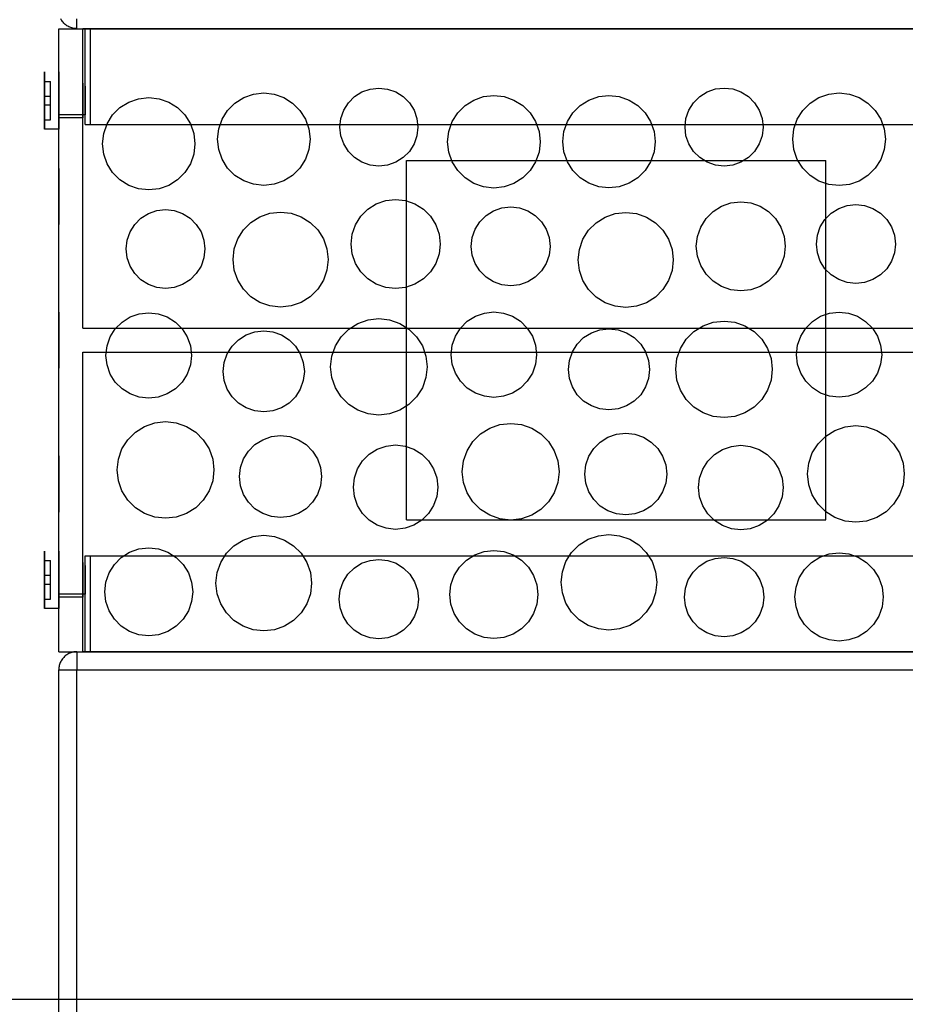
# Model space of a CAD drawing. Header units: millimetres. Extents: x -318 to 464, y -214 to 229.
# Tile 10 of 15: x 158 to 232, y 30 to 112. Entities that reach past the tile are written whole.
import ezdxf

# ---------------------------------------------------------------- set-up
doc = ezdxf.new("R2010")
doc.units = ezdxf.units.MM
doc.layers.add('GEOMETRY', color=7, linetype='Continuous')

msp = doc.modelspace()

# ---------------------------------------------------------------- linework, layer by layer
at = {"layer": 'GEOMETRY'}
for points in [[(163, 111), (162.9128, 111.0025), (162.8259, 111.0101), (162.7395, 111.0228), (162.6541, 111.0404), (162.5698, 111.063), (162.487, 111.0905), (162.4059, 111.1227), (162.3268, 111.1596), (162.25, 111.201), (162.1757, 111.2468), (162.1043, 111.2968), (162.0358, 111.3509), (161.9706, 111.4089), (161.9089, 111.4706), (161.8509, 111.5358), (161.7968, 111.6043), (161.7468, 111.6757), (161.701, 111.75), (161.6596, 111.8268)], [(163, 111), (163, 111.0025), (163, 111.0101), (163, 111.0228), (163, 111.0404), (163, 111.063), (163, 111.0905), (163, 111.1227), (163, 111.1596), (163, 111.201), (163, 111.2468), (163, 111.2968), (163, 111.3509), (163, 111.4089), (163, 111.4706), (163, 111.5358), (163, 111.6043), (163, 111.6757), (163, 111.75), (163, 111.8268)], [(161.5, 59), (161.5, 111)], [(161.5, 111), (254.5, 111)], [(163, 111), (253, 111)], [(163.5, 86), (163.5, 111)], [(252.5, 111), (163.5, 111)], [(163.7, 111), (163.7008, 111), (163.703, 111), (163.7068, 111), (163.7121, 111), (163.7189, 111), (163.7271, 111), (163.7368, 111), (163.7479, 111), (163.7603, 111), (163.774, 111), (163.789, 111), (163.8053, 111), (163.8227, 111), (163.8412, 111), (163.8607, 111), (163.8813, 111), (163.9027, 111), (163.925, 111), (163.948, 111), (163.9718, 111), (163.9961, 111), (164.0209, 111), (164.0462, 111), (164.0719, 111), (164.0978, 111), (164.1238, 111), (164.15, 111)], [(163.7, 103), (163.7, 111)], [(251.85, 111), (164.15, 111)], [(164.15, 103), (164.15, 111)], [(160.3, 102.6), (160.3, 102.6602), (160.3, 102.8377), (160.3, 103.1236), (160.3, 103.5036), (160.3, 103.9587), (160.3, 104.4659), (160.3, 105), (160.3, 105.5341), (160.3, 106.0413), (160.3, 106.4964), (160.3, 106.8764), (160.3, 107.1623), (160.3, 107.3398), (160.3, 107.4), (160.3, 107.3398), (160.3, 107.1623), (160.3, 106.8764), (160.3, 106.4964), (160.3, 106.0413), (160.3, 105.5341), (160.3, 105), (160.3, 104.4659), (160.3, 103.9587), (160.3, 103.5036), (160.3, 103.1236), (160.3, 102.8377), (160.3, 102.6602), (160.3, 102.6)], [(161.5, 102.6), (161.5, 102.6602), (161.5, 102.8377), (161.5, 103.1236), (161.5, 103.5036), (161.5, 103.9587), (161.5, 104.4659), (161.5, 105), (161.5, 105.5341), (161.5, 106.0413), (161.5, 106.4964), (161.5, 106.8764), (161.5, 107.1623), (161.5, 107.3398), (161.5, 107.4), (161.5, 107.3398), (161.5, 107.1623), (161.5, 106.8764), (161.5, 106.4964), (161.5, 106.0413), (161.5, 105.5341), (161.5, 105), (161.5, 104.4659), (161.5, 103.9587), (161.5, 103.5036), (161.5, 103.1236), (161.5, 102.8377), (161.5, 102.6602), (161.5, 102.6)], [(160.3, 106.6), (160.3, 105.35)], [(160.3, 106.6), (160.8, 106.6)], [(160.8, 105.35), (160.8, 106.6)], [(161.5, 103.55), (161.5, 103.5864), (161.5, 103.6936), (161.5, 103.8663), (161.5, 104.0959), (161.5, 104.3709), (161.5, 104.6773), (161.5, 105), (161.5, 105.3227), (161.5, 105.6291), (161.5, 105.9041), (161.5, 106.1337), (161.5, 106.3064), (161.5, 106.4136), (161.5, 106.45), (161.5, 106.4136), (161.5, 106.3064), (161.5, 106.1337), (161.5, 105.9041), (161.5, 105.6291), (161.5, 105.3227), (161.5, 105), (161.5, 104.6773), (161.5, 104.3709), (161.5, 104.0959), (161.5, 103.8663), (161.5, 103.6936), (161.5, 103.5864), (161.5, 103.55)], [(161.5, 103.8), (161.5, 103.8301), (161.5, 103.9188), (161.5, 104.0618), (161.5, 104.2518), (161.5, 104.4793), (161.5, 104.733), (161.5, 105), (161.5, 105.267), (161.5, 105.5207), (161.5, 105.7482), (161.5, 105.9382), (161.5, 106.0812), (161.5, 106.1699), (161.5, 106.2), (161.5, 106.1699), (161.5, 106.0812), (161.5, 105.9382), (161.5, 105.7482), (161.5, 105.5207), (161.5, 105.267), (161.5, 105), (161.5, 104.733), (161.5, 104.4793), (161.5, 104.2518), (161.5, 104.0618), (161.5, 103.9188), (161.5, 103.8301), (161.5, 103.8)], [(163.5, 103.55), (163.5, 103.5864), (163.5, 103.6936), (163.5, 103.8663), (163.5, 104.0959), (163.5, 104.3709), (163.5, 104.6773), (163.5, 105), (163.5, 105.3227), (163.5, 105.6291), (163.5, 105.9041), (163.5, 106.1337), (163.5, 106.3064), (163.5, 106.4136), (163.5, 106.45), (163.5, 106.4136), (163.5, 106.3064), (163.5, 106.1337), (163.5, 105.9041), (163.5, 105.6291), (163.5, 105.3227), (163.5, 105), (163.5, 104.6773), (163.5, 104.3709), (163.5, 104.0959), (163.5, 103.8663), (163.5, 103.6936), (163.5, 103.5864), (163.5, 103.55)], [(163.7, 103.8), (163.7, 103.8301), (163.7, 103.9188), (163.7, 104.0618), (163.7, 104.2518), (163.7, 104.4793), (163.7, 104.733), (163.7, 105), (163.7, 105.267), (163.7, 105.5207), (163.7, 105.7482), (163.7, 105.9382), (163.7, 106.0812), (163.7, 106.1699), (163.7, 106.2), (163.7, 106.1699), (163.7, 106.0812), (163.7, 105.9382), (163.7, 105.7482), (163.7, 105.5207), (163.7, 105.267), (163.7, 105), (163.7, 104.733), (163.7, 104.4793), (163.7, 104.2518), (163.7, 104.0618), (163.7, 103.9188), (163.7, 103.8301), (163.7, 103.8)], [(188.2, 106.0469), (188.9244, 105.9653), (189.6125, 105.7245), (190.2297, 105.3366), (190.7452, 104.8212), (191.133, 104.2039), (191.3738, 103.5159), (191.4554, 102.7915), (191.3738, 102.0671), (191.133, 101.379), (190.7452, 100.7618), (190.2297, 100.2463), (189.6125, 99.8585), (188.9244, 99.6177), (188.2, 99.5361), (187.4756, 99.6177), (186.7875, 99.8585), (186.1703, 100.2463), (185.6548, 100.7618), (185.267, 101.379), (185.0262, 102.0671), (184.9446, 102.7915), (185.0262, 103.5159), (185.267, 104.2039), (185.6548, 104.8212), (186.1703, 105.3366), (186.7875, 105.7245), (187.4756, 105.9653), (188.2, 106.0469)], [(217, 106.048), (217.7244, 105.9663), (218.4125, 105.7256), (219.0298, 105.3377), (219.5452, 104.8222), (219.9331, 104.205), (220.1739, 103.5169), (220.2555, 102.7925), (220.1739, 102.0681), (219.9331, 101.38), (219.5452, 100.7627), (219.0298, 100.2472), (218.4125, 99.8594), (217.7244, 99.6186), (217, 99.537), (216.2756, 99.6186), (215.5875, 99.8594), (214.9702, 100.2472), (214.4548, 100.7627), (214.0669, 101.38), (213.8261, 102.0681), (213.7445, 102.7925), (213.8261, 103.5169), (214.0669, 104.205), (214.4548, 104.8222), (214.9702, 105.3377), (215.5875, 105.7256), (216.2756, 105.9663), (217, 106.048)], [(160.3, 105.35), (160.3, 104.65)], [(160.8, 105.35), (160.3, 105.35)], [(160.8, 104.65), (160.8, 105.35)], [(169, 105.2516), (169.8583, 105.1549), (170.6735, 104.8696), (171.4048, 104.4101), (172.0156, 103.7994), (172.4751, 103.0681), (172.7604, 102.2528), (172.8571, 101.3946), (172.7604, 100.5363), (172.4751, 99.721), (172.0156, 98.9897), (171.4048, 98.379), (170.6735, 97.9195), (169.8583, 97.6342), (169, 97.5375), (168.1417, 97.6342), (167.3265, 97.9195), (166.5952, 98.379), (165.9844, 98.9897), (165.5249, 99.721), (165.2396, 100.5363), (165.1429, 101.3946), (165.2396, 102.2528), (165.5249, 103.0681), (165.9844, 103.7994), (166.5952, 104.4101), (167.3265, 104.8696), (168.1417, 105.1549), (169, 105.2516)], [(178.6, 105.6361), (179.4588, 105.5393), (180.2746, 105.2538), (181.0064, 104.794), (181.6176, 104.1829), (182.0774, 103.4511), (182.3628, 102.6353), (182.4596, 101.7765), (182.3628, 100.9176), (182.0774, 100.1019), (181.6176, 99.37), (181.0064, 98.7589), (180.2746, 98.2991), (179.4588, 98.0136), (178.6, 97.9169), (177.7412, 98.0136), (176.9254, 98.2991), (176.1936, 98.7589), (175.5824, 99.37), (175.1226, 100.1019), (174.8372, 100.9176), (174.7404, 101.7765), (174.8372, 102.6353), (175.1226, 103.4511), (175.5824, 104.1829), (176.1936, 104.794), (176.9254, 105.2538), (177.7412, 105.5393), (178.6, 105.6361)], [(197.8, 105.4272), (198.6595, 105.3304), (199.4758, 105.0447), (200.2082, 104.5845), (200.8198, 103.973), (201.2799, 103.2406), (201.5656, 102.4242), (201.6624, 101.5648), (201.5656, 100.7053), (201.2799, 99.8889), (200.8198, 99.1566), (200.2082, 98.545), (199.4758, 98.0849), (198.6595, 97.7992), (197.8, 97.7024), (196.9405, 97.7992), (196.1242, 98.0849), (195.3918, 98.545), (194.7802, 99.1566), (194.3201, 99.8889), (194.0344, 100.7053), (193.9376, 101.5648), (194.0344, 102.4242), (194.3201, 103.2406), (194.7802, 103.973), (195.3918, 104.5845), (196.1242, 105.0447), (196.9405, 105.3304), (197.8, 105.4272)], [(207.4, 105.425), (208.2576, 105.3283), (209.0723, 105.0433), (209.8031, 104.5841), (210.4133, 103.9738), (210.8725, 103.243), (211.1576, 102.4284), (211.2542, 101.5707), (211.1576, 100.7131), (210.8725, 99.8985), (210.4133, 99.1677), (209.8031, 98.5574), (209.0723, 98.0982), (208.2576, 97.8132), (207.4, 97.7165), (206.5424, 97.8132), (205.7277, 98.0982), (204.9969, 98.5574), (204.3867, 99.1677), (203.9275, 99.8985), (203.6424, 100.7131), (203.5458, 101.5707), (203.6424, 102.4284), (203.9275, 103.243), (204.3867, 103.9738), (204.9969, 104.5841), (205.7277, 105.0433), (206.5424, 105.3283), (207.4, 105.425)], [(226.6, 105.6374), (227.4606, 105.5404), (228.2781, 105.2544), (229.0115, 104.7936), (229.6239, 104.1811), (230.0847, 103.4478), (230.3707, 102.6303), (230.4677, 101.7697), (230.3707, 100.909), (230.0847, 100.0915), (229.6239, 99.3582), (229.0115, 98.7458), (228.2781, 98.285), (227.4606, 97.9989), (226.6, 97.902), (225.7394, 97.9989), (224.9219, 98.285), (224.1885, 98.7458), (223.5761, 99.3582), (223.1153, 100.0915), (222.8293, 100.909), (222.7323, 101.7697), (222.8293, 102.6303), (223.1153, 103.4478), (223.5761, 104.1811), (224.1885, 104.7936), (224.9219, 105.2544), (225.7394, 105.5404), (226.6, 105.6374)], [(160.3, 104.65), (160.3, 103.4)], [(160.3, 104.65), (160.8, 104.65)], [(160.8, 103.4), (160.8, 104.65)], [(163.7, 103.8), (161.5, 103.8)], [(163.5, 103.55), (161.5, 103.55)], [(160.3, 103.4), (160.8, 103.4)], [(163.7, 103), (163.7008, 103), (163.703, 103), (163.7068, 103), (163.7121, 103), (163.7189, 103), (163.7271, 103), (163.7368, 103), (163.7479, 103), (163.7603, 103), (163.774, 103), (163.789, 103), (163.8053, 103), (163.8227, 103), (163.8412, 103), (163.8607, 103), (163.8813, 103), (163.9027, 103), (163.925, 103), (163.948, 103), (163.9718, 103), (163.9961, 103), (164.0209, 103), (164.0462, 103), (164.0719, 103), (164.0978, 103), (164.1238, 103), (164.15, 103)], [(164.15, 103), (251.85, 103)], [(161.5, 102.6), (160.3, 102.6)], [(190.5, 70), (190.5, 100)], [(190.5, 100), (225.5, 100)], [(225.5, 70), (225.5, 100)], [(161.5, 94.6596), (161.5, 94.7183), (161.5, 94.8914), (161.5, 95.1702), (161.5, 95.5408), (161.5, 95.9845), (161.5, 96.4792), (161.5, 97), (161.5, 97.5208), (161.5, 98.0155), (161.5, 98.4592), (161.5, 98.8298), (161.5, 99.1086), (161.5, 99.2817), (161.5, 99.3404), (161.5, 99.2817), (161.5, 99.1086), (161.5, 98.8298), (161.5, 98.4592), (161.5, 98.0155), (161.5, 97.5208), (161.5, 97), (161.5, 96.4792), (161.5, 95.9845), (161.5, 95.5408), (161.5, 95.1702), (161.5, 94.8914), (161.5, 94.7183), (161.5, 94.6596)], [(189.6, 96.7437), (190.4274, 96.6505), (191.2132, 96.3755), (191.9182, 95.9326), (192.507, 95.3438), (192.9499, 94.6388), (193.2249, 93.853), (193.3181, 93.0256), (193.2249, 92.1982), (192.9499, 91.4123), (192.507, 90.7074), (191.9182, 90.1186), (191.2132, 89.6757), (190.4274, 89.4007), (189.6, 89.3074), (188.7726, 89.4007), (187.9868, 89.6757), (187.2818, 90.1186), (186.693, 90.7074), (186.2501, 91.4123), (185.9751, 92.1982), (185.8819, 93.0256), (185.9751, 93.853), (186.2501, 94.6388), (186.693, 95.3438), (187.2818, 95.9326), (187.9868, 96.3755), (188.7726, 96.6505), (189.6, 96.7437)], [(218.4, 96.5479), (219.2259, 96.4548), (220.0105, 96.1803), (220.7142, 95.7381), (221.302, 95.1504), (221.7442, 94.4466), (222.0187, 93.6621), (222.1117, 92.8361), (222.0187, 92.0102), (221.7442, 91.2257), (221.302, 90.5219), (220.7142, 89.9342), (220.0105, 89.492), (219.2259, 89.2175), (218.4, 89.1244), (217.5741, 89.2175), (216.7895, 89.492), (216.0858, 89.9342), (215.498, 90.5219), (215.0558, 91.2257), (214.7813, 92.0102), (214.6883, 92.8361), (214.7813, 93.6621), (215.0558, 94.4466), (215.498, 95.1504), (216.0858, 95.7381), (216.7895, 96.1803), (217.5741, 96.4548), (218.4, 96.5479)], [(228, 96.3141), (228.733, 96.2315), (229.4292, 95.9879), (230.0537, 95.5955), (230.5753, 95.0739), (230.9677, 94.4494), (231.2113, 93.7532), (231.2939, 93.0202), (231.2113, 92.2873), (230.9677, 91.5911), (230.5753, 90.9665), (230.0537, 90.445), (229.4292, 90.0525), (228.733, 89.8089), (228, 89.7263), (227.267, 89.8089), (226.5708, 90.0525), (225.9463, 90.445), (225.4247, 90.9665), (225.0323, 91.5911), (224.7887, 92.2873), (224.7061, 93.0202), (224.7887, 93.7532), (225.0323, 94.4494), (225.4247, 95.0739), (225.9463, 95.5955), (226.5708, 95.9879), (227.267, 96.2315), (228, 96.3141)], [(170.4, 95.901), (171.1317, 95.8186), (171.8267, 95.5754), (172.4501, 95.1836), (172.9707, 94.663), (173.3625, 94.0396), (173.6057, 93.3446), (173.6881, 92.6129), (173.6057, 91.8812), (173.3625, 91.1862), (172.9707, 90.5628), (172.4501, 90.0422), (171.8267, 89.6504), (171.1317, 89.4072), (170.4, 89.3248), (169.6683, 89.4072), (168.9733, 89.6504), (168.3499, 90.0422), (167.8293, 90.5628), (167.4375, 91.1862), (167.1943, 91.8812), (167.1119, 92.6129), (167.1943, 93.3446), (167.4375, 94.0396), (167.8293, 94.663), (168.3499, 95.1836), (168.9733, 95.5754), (169.6683, 95.8186), (170.4, 95.901)], [(180, 95.6985), (180.8824, 95.5991), (181.7206, 95.3058), (182.4725, 94.8333), (183.1005, 94.2054), (183.5729, 93.4535), (183.8662, 92.6153), (183.9657, 91.7329), (183.8662, 90.8504), (183.5729, 90.0122), (183.1005, 89.2603), (182.4725, 88.6324), (181.7206, 88.1599), (180.8824, 87.8666), (180, 87.7672), (179.1176, 87.8666), (178.2794, 88.1599), (177.5275, 88.6324), (176.8995, 89.2603), (176.4271, 90.0122), (176.1338, 90.8504), (176.0343, 91.7329), (176.1338, 92.6153), (176.4271, 93.4535), (176.8995, 94.2054), (177.5275, 94.8333), (178.2794, 95.3058), (179.1176, 95.5991), (180, 95.6985)], [(199.2, 96.1206), (199.9323, 96.0381), (200.6279, 95.7947), (201.2519, 95.4027), (201.773, 94.8816), (202.165, 94.2576), (202.4084, 93.562), (202.4909, 92.8297), (202.4084, 92.0974), (202.165, 91.4018), (201.773, 90.7778), (201.2519, 90.2567), (200.6279, 89.8647), (199.9323, 89.6213), (199.2, 89.5387), (198.4677, 89.6213), (197.7721, 89.8647), (197.1481, 90.2567), (196.627, 90.7778), (196.235, 91.4018), (195.9916, 92.0974), (195.9091, 92.8297), (195.9916, 93.562), (196.235, 94.2576), (196.627, 94.8816), (197.1481, 95.4027), (197.7721, 95.7947), (198.4677, 96.0381), (199.2, 96.1206)], [(208.8, 95.6693), (209.6832, 95.5698), (210.5222, 95.2762), (211.2748, 94.8033), (211.9033, 94.1748), (212.3762, 93.4222), (212.6698, 92.5833), (212.7693, 91.7), (212.6698, 90.8168), (212.3762, 89.9778), (211.9033, 89.2252), (211.2748, 88.5967), (210.5222, 88.1238), (209.6832, 87.8303), (208.8, 87.7307), (207.9168, 87.8303), (207.0778, 88.1238), (206.3252, 88.5967), (205.6967, 89.2252), (205.2238, 89.9778), (204.9302, 90.8168), (204.8307, 91.7), (204.9302, 92.5833), (205.2238, 93.4222), (205.6967, 94.1748), (206.3252, 94.8033), (207.0778, 95.2762), (207.9168, 95.5698), (208.8, 95.6693)], [(161.5, 82.6596), (161.5, 82.7183), (161.5, 82.8914), (161.5, 83.1702), (161.5, 83.5408), (161.5, 83.9845), (161.5, 84.4792), (161.5, 85), (161.5, 85.5208), (161.5, 86.0155), (161.5, 86.4592), (161.5, 86.8298), (161.5, 87.1086), (161.5, 87.2817), (161.5, 87.3404), (161.5, 87.2817), (161.5, 87.1086), (161.5, 86.8298), (161.5, 86.4592), (161.5, 86.0155), (161.5, 85.5208), (161.5, 85), (161.5, 84.4792), (161.5, 83.9845), (161.5, 83.5408), (161.5, 83.1702), (161.5, 82.8914), (161.5, 82.7183), (161.5, 82.6596)], [(169, 87.2965), (169.7942, 87.2071), (170.5486, 86.9431), (171.2253, 86.5179), (171.7904, 85.9527), (172.2156, 85.276), (172.4796, 84.5216), (172.5691, 83.7274), (172.4796, 82.9332), (172.2156, 82.1789), (171.7904, 81.5021), (171.2253, 80.937), (170.5486, 80.5118), (169.7942, 80.2478), (169, 80.1583), (168.2058, 80.2478), (167.4514, 80.5118), (166.7747, 80.937), (166.2096, 81.5021), (165.7844, 82.1789), (165.5204, 82.9332), (165.4309, 83.7274), (165.5204, 84.5216), (165.7844, 85.276), (166.2096, 85.9527), (166.7747, 86.5179), (167.4514, 86.9431), (168.2058, 87.2071), (169, 87.2965)], [(197.8, 87.3541), (198.5927, 87.2647), (199.3457, 87.0013), (200.0212, 86.5768), (200.5853, 86.0127), (201.0098, 85.3372), (201.2733, 84.5842), (201.3626, 83.7915), (201.2733, 82.9987), (201.0098, 82.2457), (200.5853, 81.5703), (200.0212, 81.0061), (199.3457, 80.5817), (198.5927, 80.3182), (197.8, 80.2289), (197.0073, 80.3182), (196.2543, 80.5817), (195.5788, 81.0061), (195.0147, 81.5703), (194.5902, 82.2457), (194.3267, 82.9987), (194.2374, 83.7915), (194.3267, 84.5842), (194.5902, 85.3372), (195.0147, 86.0127), (195.5788, 86.5768), (196.2543, 87.0013), (197.0073, 87.2647), (197.8, 87.3541)], [(226.6, 87.3486), (227.3913, 87.2594), (228.1429, 86.9964), (228.8172, 86.5727), (229.3803, 86.0097), (229.8039, 85.3354), (230.0669, 84.5838), (230.1561, 83.7925), (230.0669, 83.0012), (229.8039, 82.2496), (229.3803, 81.5753), (228.8172, 81.0122), (228.1429, 80.5886), (227.3913, 80.3256), (226.6, 80.2364), (225.8087, 80.3256), (225.0571, 80.5886), (224.3828, 81.0122), (223.8197, 81.5753), (223.3961, 82.2496), (223.1331, 83.0012), (223.0439, 83.7925), (223.1331, 84.5838), (223.3961, 85.3354), (223.8197, 86.0097), (224.3828, 86.5727), (225.0571, 86.9964), (225.8087, 87.2594), (226.6, 87.3486)], [(188.2, 86.8038), (189.0962, 86.7028), (189.9474, 86.405), (190.711, 85.9252), (191.3487, 85.2875), (191.8285, 84.5239), (192.1264, 83.6726), (192.2273, 82.7765), (192.1264, 81.8803), (191.8285, 81.0291), (191.3487, 80.2655), (190.711, 79.6278), (189.9474, 79.148), (189.0962, 78.8501), (188.2, 78.7491), (187.3038, 78.8501), (186.4526, 79.148), (185.689, 79.6278), (185.0513, 80.2655), (184.5715, 81.0291), (184.2736, 81.8803), (184.1727, 82.7765), (184.2736, 83.6726), (184.5715, 84.5239), (185.0513, 85.2875), (185.689, 85.9252), (186.4526, 86.405), (187.3038, 86.7028), (188.2, 86.8038)], [(217, 86.5995), (217.8965, 86.4985), (218.748, 86.2005), (219.5119, 85.7206), (220.1498, 85.0826), (220.6298, 84.3188), (220.9278, 83.4672), (221.0288, 82.5707), (220.9278, 81.6743), (220.6298, 80.8227), (220.1498, 80.0589), (219.5119, 79.4209), (218.748, 78.941), (217.8965, 78.643), (217, 78.542), (216.1035, 78.643), (215.252, 78.941), (214.4881, 79.4209), (213.8502, 80.0589), (213.3702, 80.8227), (213.0722, 81.6743), (212.9712, 82.5707), (213.0722, 83.4672), (213.3702, 84.3188), (213.8502, 85.0826), (214.4881, 85.7206), (215.252, 86.2005), (216.1035, 86.4985), (217, 86.5995)], [(163.5, 86), (252.5, 86)], [(178.6, 85.7778), (179.3528, 85.693), (180.0679, 85.4428), (180.7094, 85.0397), (181.2451, 84.504), (181.6482, 83.8625), (181.8984, 83.1474), (181.9833, 82.3946), (181.8984, 81.6417), (181.6482, 80.9266), (181.2451, 80.2851), (180.7094, 79.7494), (180.0679, 79.3464), (179.3528, 79.0961), (178.6, 79.0113), (177.8472, 79.0961), (177.1321, 79.3464), (176.4906, 79.7494), (175.9549, 80.2851), (175.5518, 80.9266), (175.3016, 81.6417), (175.2167, 82.3946), (175.3016, 83.1474), (175.5518, 83.8625), (175.9549, 84.504), (176.4906, 85.0397), (177.1321, 85.4428), (177.8472, 85.693), (178.6, 85.7778)], [(207.4, 85.9531), (208.154, 85.8682), (208.8702, 85.6176), (209.5126, 85.2139), (210.0491, 84.6774), (210.4528, 84.0349), (210.7034, 83.3188), (210.7884, 82.5648), (210.7034, 81.8108), (210.4528, 81.0946), (210.0491, 80.4522), (209.5126, 79.9157), (208.8702, 79.512), (208.154, 79.2614), (207.4, 79.1764), (206.646, 79.2614), (205.9298, 79.512), (205.2874, 79.9157), (204.7509, 80.4522), (204.3472, 81.0946), (204.0966, 81.8108), (204.0116, 82.5648), (204.0966, 83.3188), (204.3472, 84.0349), (204.7509, 84.6774), (205.2874, 85.2139), (205.9298, 85.6176), (206.646, 85.8682), (207.4, 85.9531)], [(163.5, 84), (252.5, 84)], [(163.5, 59), (163.5, 84)], [(170.4, 78.2088), (171.298, 78.1076), (172.151, 77.8092), (172.9162, 77.3284), (173.5552, 76.6894), (174.036, 75.9242), (174.3345, 75.0712), (174.4356, 74.1732), (174.3345, 73.2752), (174.036, 72.4222), (173.5552, 71.657), (172.9162, 71.018), (172.151, 70.5372), (171.298, 70.2387), (170.4, 70.1375), (169.502, 70.2387), (168.649, 70.5372), (167.8838, 71.018), (167.2448, 71.657), (166.764, 72.4222), (166.4655, 73.2752), (166.3644, 74.1732), (166.4655, 75.0712), (166.764, 75.9242), (167.2448, 76.6894), (167.8838, 77.3284), (168.649, 77.8092), (169.502, 78.1076), (170.4, 78.2088)], [(199.2, 78.0604), (200.0978, 77.9593), (200.9507, 77.6609), (201.7157, 77.1802), (202.3546, 76.5413), (202.8353, 75.7762), (203.1337, 74.9234), (203.2348, 74.0256), (203.1337, 73.1278), (202.8353, 72.2749), (202.3546, 71.5099), (201.7157, 70.871), (200.9507, 70.3903), (200.0978, 70.0919), (199.2, 69.9907), (198.3022, 70.0919), (197.4493, 70.3903), (196.6843, 70.871), (196.0454, 71.5099), (195.5647, 72.2749), (195.2663, 73.1278), (195.1652, 74.0256), (195.2663, 74.9234), (195.5647, 75.7762), (196.0454, 76.5413), (196.6843, 77.1802), (197.4493, 77.6609), (198.3022, 77.9593), (199.2, 78.0604)], [(208.8, 77.247), (209.5604, 77.1613), (210.2827, 76.9086), (210.9306, 76.5014), (211.4717, 75.9603), (211.8789, 75.3124), (212.1316, 74.5901), (212.2173, 73.8297), (212.1316, 73.0693), (211.8789, 72.347), (211.4717, 71.699), (210.9306, 71.1579), (210.2827, 70.7508), (209.5604, 70.4981), (208.8, 70.4124), (208.0396, 70.4981), (207.3173, 70.7508), (206.6694, 71.1579), (206.1283, 71.699), (205.7211, 72.347), (205.4684, 73.0693), (205.3827, 73.8297), (205.4684, 74.5901), (205.7211, 75.3124), (206.1283, 75.9603), (206.6694, 76.5014), (207.3173, 76.9086), (208.0396, 77.1613), (208.8, 77.247)], [(228, 77.8701), (228.8976, 77.7689), (229.7503, 77.4706), (230.5151, 76.99), (231.1539, 76.3513), (231.6344, 75.5864), (231.9328, 74.7338), (232.0339, 73.8361), (231.9328, 72.9385), (231.6344, 72.0859), (231.1539, 71.321), (230.5151, 70.6823), (229.7503, 70.2017), (228.8976, 69.9033), (228, 69.8022), (227.1024, 69.9033), (226.2497, 70.2017), (225.4849, 70.6823), (224.8461, 71.321), (224.3656, 72.0859), (224.0672, 72.9385), (223.9661, 73.8361), (224.0672, 74.7338), (224.3656, 75.5864), (224.8461, 76.3513), (225.4849, 76.99), (226.2497, 77.4706), (227.1024, 77.7689), (228, 77.8701)], [(180, 77.0357), (180.7617, 76.9499), (181.4851, 76.6968), (182.1341, 76.289), (182.6761, 75.747), (183.0839, 75.098), (183.337, 74.3746), (183.4229, 73.6129), (183.337, 72.8512), (183.0839, 72.1278), (182.6761, 71.4788), (182.1341, 70.9368), (181.4851, 70.529), (180.7617, 70.2759), (180, 70.19), (179.2383, 70.2759), (178.5149, 70.529), (177.8659, 70.9368), (177.3239, 71.4788), (176.9161, 72.1278), (176.663, 72.8512), (176.5771, 73.6129), (176.663, 74.3746), (176.9161, 75.098), (177.3239, 75.747), (177.8659, 76.289), (178.5149, 76.6968), (179.2383, 76.9499), (180, 77.0357)], [(189.6, 76.2541), (190.3836, 76.1658), (191.1278, 75.9054), (191.7955, 75.4859), (192.353, 74.9283), (192.7725, 74.2607), (193.033, 73.5164), (193.1213, 72.7329), (193.033, 71.9493), (192.7725, 71.205), (192.353, 70.5374), (191.7955, 69.9798), (191.1278, 69.5603), (190.3836, 69.2999), (189.6, 69.2116), (188.8164, 69.2999), (188.0722, 69.5603), (187.4045, 69.9798), (186.847, 70.5374), (186.4275, 71.205), (186.167, 71.9493), (186.0787, 72.7329), (186.167, 73.5164), (186.4275, 74.2607), (186.847, 74.9283), (187.4045, 75.4859), (188.0722, 75.9054), (188.8164, 76.1658), (189.6, 76.2541)], [(218.4, 76.2276), (219.185, 76.1392), (219.9306, 75.8783), (220.5994, 75.458), (221.158, 74.8994), (221.5783, 74.2306), (221.8392, 73.485), (221.9276, 72.7), (221.8392, 71.915), (221.5783, 71.1694), (221.158, 70.5006), (220.5994, 69.942), (219.9306, 69.5217), (219.185, 69.2608), (218.4, 69.1724), (217.615, 69.2608), (216.8694, 69.5217), (216.2006, 69.942), (215.642, 70.5006), (215.2217, 71.1694), (214.9608, 71.915), (214.8724, 72.7), (214.9608, 73.485), (215.2217, 74.2306), (215.642, 74.8994), (216.2006, 75.458), (216.8694, 75.8783), (217.615, 76.1392), (218.4, 76.2276)], [(161.5, 70.6596), (161.5, 70.7183), (161.5, 70.8914), (161.5, 71.1702), (161.5, 71.5408), (161.5, 71.9845), (161.5, 72.4792), (161.5, 73), (161.5, 73.5208), (161.5, 74.0155), (161.5, 74.4592), (161.5, 74.8298), (161.5, 75.1086), (161.5, 75.2817), (161.5, 75.3404), (161.5, 75.2817), (161.5, 75.1086), (161.5, 74.8298), (161.5, 74.4592), (161.5, 74.0155), (161.5, 73.5208), (161.5, 73), (161.5, 72.4792), (161.5, 71.9845), (161.5, 71.5408), (161.5, 71.1702), (161.5, 70.8914), (161.5, 70.7183), (161.5, 70.6596)], [(190.5, 70), (225.5, 70)], [(178.6, 68.7178), (179.4879, 68.6178), (180.3314, 68.3227), (181.088, 67.8473), (181.7198, 67.2154), (182.1952, 66.4588), (182.4904, 65.6154), (182.5904, 64.7274), (182.4904, 63.8395), (182.1952, 62.9961), (181.7198, 62.2395), (181.088, 61.6076), (180.3314, 61.1322), (179.4879, 60.8371), (178.6, 60.737), (177.7121, 60.8371), (176.8686, 61.1322), (176.112, 61.6076), (175.4802, 62.2395), (175.0048, 62.9961), (174.7096, 63.8395), (174.6096, 64.7274), (174.7096, 65.6154), (175.0048, 66.4588), (175.4802, 67.2154), (176.112, 67.8473), (176.8686, 68.3227), (177.7121, 68.6178), (178.6, 68.7178)], [(207.4, 68.7788), (208.2873, 68.6789), (209.13, 68.384), (209.8861, 67.9089), (210.5174, 67.2776), (210.9925, 66.5215), (211.2874, 65.6788), (211.3873, 64.7915), (211.2874, 63.9042), (210.9925, 63.0614), (210.5174, 62.3054), (209.8861, 61.6741), (209.13, 61.199), (208.2873, 60.9041), (207.4, 60.8041), (206.5127, 60.9041), (205.67, 61.199), (204.9139, 61.6741), (204.2826, 62.3054), (203.8075, 63.0614), (203.5126, 63.9042), (203.4127, 64.7915), (203.5126, 65.6788), (203.8075, 66.5215), (204.2826, 67.2776), (204.9139, 67.9089), (205.67, 68.384), (206.5127, 68.6789), (207.4, 68.7788)], [(160.3, 62.6), (160.3, 62.6602), (160.3, 62.8377), (160.3, 63.1236), (160.3, 63.5036), (160.3, 63.9587), (160.3, 64.4659), (160.3, 65), (160.3, 65.5341), (160.3, 66.0413), (160.3, 66.4964), (160.3, 66.8764), (160.3, 67.1623), (160.3, 67.3398), (160.3, 67.4), (160.3, 67.3398), (160.3, 67.1623), (160.3, 66.8764), (160.3, 66.4964), (160.3, 66.0413), (160.3, 65.5341), (160.3, 65), (160.3, 64.4659), (160.3, 63.9587), (160.3, 63.5036), (160.3, 63.1236), (160.3, 62.8377), (160.3, 62.6602), (160.3, 62.6)], [(161.5, 62.6), (161.5, 62.6602), (161.5, 62.8377), (161.5, 63.1236), (161.5, 63.5036), (161.5, 63.9587), (161.5, 64.4659), (161.5, 65), (161.5, 65.5341), (161.5, 66.0413), (161.5, 66.4964), (161.5, 66.8764), (161.5, 67.1623), (161.5, 67.3398), (161.5, 67.4), (161.5, 67.3398), (161.5, 67.1623), (161.5, 66.8764), (161.5, 66.4964), (161.5, 66.0413), (161.5, 65.5341), (161.5, 65), (161.5, 64.4659), (161.5, 63.9587), (161.5, 63.5036), (161.5, 63.1236), (161.5, 62.8377), (161.5, 62.6602), (161.5, 62.6)], [(169, 67.6701), (169.8167, 67.578), (170.5924, 67.3066), (171.2882, 66.8694), (171.8694, 66.2882), (172.3066, 65.5924), (172.578, 64.8167), (172.6701, 64), (172.578, 63.1833), (172.3066, 62.4076), (171.8694, 61.7118), (171.2882, 61.1306), (170.5924, 60.6934), (169.8167, 60.422), (169, 60.3299), (168.1833, 60.422), (167.4076, 60.6934), (166.7118, 61.1306), (166.1306, 61.7118), (165.6934, 62.4076), (165.422, 63.1833), (165.3299, 64), (165.422, 64.8167), (165.6934, 65.5924), (166.1306, 66.2882), (166.7118, 66.8694), (167.4076, 67.3066), (168.1833, 67.578), (169, 67.6701)], [(197.8, 67.4531), (198.6181, 67.3609), (199.3952, 67.089), (200.0923, 66.651), (200.6745, 66.0688), (201.1125, 65.3717), (201.3844, 64.5946), (201.4766, 63.7765), (201.3844, 62.9583), (201.1125, 62.1813), (200.6745, 61.4841), (200.0923, 60.902), (199.3952, 60.464), (198.6181, 60.192), (197.8, 60.0999), (196.9819, 60.192), (196.2048, 60.464), (195.5077, 60.902), (194.9255, 61.4841), (194.4875, 62.1813), (194.2156, 62.9583), (194.1234, 63.7765), (194.2156, 64.5946), (194.4875, 65.3717), (194.9255, 66.0688), (195.5077, 66.651), (196.2048, 67.089), (196.9819, 67.3609), (197.8, 67.4531)], [(160.3, 66.6), (160.3, 65.35)], [(160.3, 66.6), (160.8, 66.6)], [(160.8, 65.35), (160.8, 66.6)], [(163.7, 59), (163.7, 67)], [(163.7, 67), (163.7008, 67), (163.703, 67), (163.7068, 67), (163.7121, 67), (163.7189, 67), (163.7271, 67), (163.7368, 67), (163.7479, 67), (163.7603, 67), (163.774, 67), (163.789, 67), (163.8053, 67), (163.8227, 67), (163.8412, 67), (163.8607, 67), (163.8813, 67), (163.9027, 67), (163.925, 67), (163.948, 67), (163.9718, 67), (163.9961, 67), (164.0209, 67), (164.0462, 67), (164.0719, 67), (164.0978, 67), (164.1238, 67), (164.15, 67)], [(164.15, 59), (164.15, 67)], [(164.15, 67), (251.85, 67)], [(188.2, 66.7064), (188.9369, 66.6233), (189.6369, 66.3784), (190.2649, 65.9838), (190.7893, 65.4594), (191.1838, 64.8315), (191.4288, 64.1315), (191.5118, 63.3946), (191.4288, 62.6576), (191.1838, 61.9576), (190.7893, 61.3297), (190.2649, 60.8053), (189.6369, 60.4107), (188.9369, 60.1658), (188.2, 60.0828), (187.4631, 60.1658), (186.7631, 60.4107), (186.1351, 60.8053), (185.6107, 61.3297), (185.2162, 61.9576), (184.9712, 62.6576), (184.8882, 63.3946), (184.9712, 64.1315), (185.2162, 64.8315), (185.6107, 65.4594), (186.1351, 65.9838), (186.7631, 66.3784), (187.4631, 66.6233), (188.2, 66.7064)], [(217, 66.8731), (217.7362, 66.7901), (218.4354, 66.5454), (219.0627, 66.1513), (219.5865, 65.6275), (219.9806, 65.0002), (220.2253, 64.3009), (220.3083, 63.5648), (220.2253, 62.8286), (219.9806, 62.1294), (219.5865, 61.5021), (219.0627, 60.9783), (218.4354, 60.5841), (217.7362, 60.3395), (217, 60.2565), (216.2638, 60.3395), (215.5646, 60.5841), (214.9373, 60.9783), (214.4135, 61.5021), (214.0194, 62.1294), (213.7747, 62.8286), (213.6917, 63.5648), (213.7747, 64.3009), (214.0194, 65.0002), (214.4135, 65.6275), (214.9373, 66.1513), (215.5646, 66.5454), (216.2638, 66.7901), (217, 66.8731)], [(226.6, 67.2539), (227.4196, 67.1615), (228.198, 66.8891), (228.8964, 66.4503), (229.4796, 65.8671), (229.9184, 65.1688), (230.1908, 64.3903), (230.2831, 63.5707), (230.1908, 62.7512), (229.9184, 61.9727), (229.4796, 61.2744), (228.8964, 60.6912), (228.198, 60.2524), (227.4196, 59.98), (226.6, 59.8876), (225.7804, 59.98), (225.002, 60.2524), (224.3036, 60.6912), (223.7204, 61.2744), (223.2816, 61.9727), (223.0092, 62.7512), (222.9169, 63.5707), (223.0092, 64.3903), (223.2816, 65.1688), (223.7204, 65.8671), (224.3036, 66.4503), (225.002, 66.8891), (225.7804, 67.1615), (226.6, 67.2539)], [(161.5, 63.55), (161.5, 63.5864), (161.5, 63.6936), (161.5, 63.8663), (161.5, 64.0959), (161.5, 64.3709), (161.5, 64.6773), (161.5, 65), (161.5, 65.3227), (161.5, 65.6291), (161.5, 65.9041), (161.5, 66.1337), (161.5, 66.3064), (161.5, 66.4136), (161.5, 66.45), (161.5, 66.4136), (161.5, 66.3064), (161.5, 66.1337), (161.5, 65.9041), (161.5, 65.6291), (161.5, 65.3227), (161.5, 65), (161.5, 64.6773), (161.5, 64.3709), (161.5, 64.0959), (161.5, 63.8663), (161.5, 63.6936), (161.5, 63.5864), (161.5, 63.55)], [(161.5, 63.8), (161.5, 63.8301), (161.5, 63.9188), (161.5, 64.0618), (161.5, 64.2518), (161.5, 64.4793), (161.5, 64.733), (161.5, 65), (161.5, 65.267), (161.5, 65.5207), (161.5, 65.7482), (161.5, 65.9382), (161.5, 66.0812), (161.5, 66.1699), (161.5, 66.2), (161.5, 66.1699), (161.5, 66.0812), (161.5, 65.9382), (161.5, 65.7482), (161.5, 65.5207), (161.5, 65.267), (161.5, 65), (161.5, 64.733), (161.5, 64.4793), (161.5, 64.2518), (161.5, 64.0618), (161.5, 63.9188), (161.5, 63.8301), (161.5, 63.8)], [(163.5, 63.55), (163.5, 63.5864), (163.5, 63.6936), (163.5, 63.8663), (163.5, 64.0959), (163.5, 64.3709), (163.5, 64.6773), (163.5, 65), (163.5, 65.3227), (163.5, 65.6291), (163.5, 65.9041), (163.5, 66.1337), (163.5, 66.3064), (163.5, 66.4136), (163.5, 66.45), (163.5, 66.4136), (163.5, 66.3064), (163.5, 66.1337), (163.5, 65.9041), (163.5, 65.6291), (163.5, 65.3227), (163.5, 65), (163.5, 64.6773), (163.5, 64.3709), (163.5, 64.0959), (163.5, 63.8663), (163.5, 63.6936), (163.5, 63.5864), (163.5, 63.55)], [(163.7, 63.8), (163.7, 63.8301), (163.7, 63.9188), (163.7, 64.0618), (163.7, 64.2518), (163.7, 64.4793), (163.7, 64.733), (163.7, 65), (163.7, 65.267), (163.7, 65.5207), (163.7, 65.7482), (163.7, 65.9382), (163.7, 66.0812), (163.7, 66.1699), (163.7, 66.2), (163.7, 66.1699), (163.7, 66.0812), (163.7, 65.9382), (163.7, 65.7482), (163.7, 65.5207), (163.7, 65.267), (163.7, 65), (163.7, 64.733), (163.7, 64.4793), (163.7, 64.2518), (163.7, 64.0618), (163.7, 63.9188), (163.7, 63.8301), (163.7, 63.8)], [(160.3, 65.35), (160.3, 64.65)], [(160.8, 65.35), (160.3, 65.35)], [(160.8, 64.65), (160.8, 65.35)], [(160.3, 64.65), (160.3, 63.4)], [(160.3, 64.65), (160.8, 64.65)], [(160.8, 63.4), (160.8, 64.65)], [(160.3, 63.4), (160.8, 63.4)], [(163.7, 63.8), (161.5, 63.8)], [(163.5, 63.55), (161.5, 63.55)], [(161.5, 62.6), (160.3, 62.6)], [(161.5, 59), (254.5, 59)], [(163, 59), (162.9128, 58.9975), (162.8259, 58.9899), (162.7395, 58.9772), (162.6541, 58.9596), (162.5698, 58.937), (162.487, 58.9095), (162.4059, 58.8773), (162.3268, 58.8404), (162.25, 58.799), (162.1757, 58.7532), (162.1043, 58.7032), (162.0358, 58.6491), (161.9706, 58.5911), (161.9089, 58.5294), (161.8509, 58.4642), (161.7968, 58.3957), (161.7468, 58.3243), (161.701, 58.25), (161.6596, 58.1732), (161.6227, 58.0941), (161.5905, 58.013), (161.563, 57.9302), (161.5404, 57.8459), (161.5228, 57.7605), (161.5101, 57.6741), (161.5025, 57.5872), (161.5, 57.5)], [(163, 59), (163, 58.9975), (163, 58.9899), (163, 58.9772), (163, 58.9596), (163, 58.937), (163, 58.9095), (163, 58.8773), (163, 58.8404), (163, 58.799), (163, 58.7532), (163, 58.7032), (163, 58.6491), (163, 58.5911), (163, 58.5294), (163, 58.4642), (163, 58.3957), (163, 58.3243), (163, 58.25), (163, 58.1732), (163, 58.0941), (163, 58.013), (163, 57.9302), (163, 57.8459), (163, 57.7605), (163, 57.6741), (163, 57.5872), (163, 57.5)], [(163, 59), (253, 59)], [(252.5, 59), (163.5, 59)], [(163.7, 59), (163.7008, 59), (163.703, 59), (163.7068, 59), (163.7121, 59), (163.7189, 59), (163.7271, 59), (163.7368, 59), (163.7479, 59), (163.7603, 59), (163.774, 59), (163.789, 59), (163.8053, 59), (163.8227, 59), (163.8412, 59), (163.8607, 59), (163.8813, 59), (163.9027, 59), (163.925, 59), (163.948, 59), (163.9718, 59), (163.9961, 59), (164.0209, 59), (164.0462, 59), (164.0719, 59), (164.0978, 59), (164.1238, 59), (164.15, 59)], [(251.85, 59), (164.15, 59)], [(161.5, 1.5), (161.5, 57.5)], [(161.5, 57.5), (161.5025, 57.5), (161.5101, 57.5), (161.5228, 57.5), (161.5404, 57.5), (161.563, 57.5), (161.5905, 57.5), (161.6227, 57.5), (161.6596, 57.5), (161.701, 57.5), (161.7468, 57.5), (161.7968, 57.5), (161.8509, 57.5), (161.9089, 57.5), (161.9706, 57.5), (162.0358, 57.5), (162.1043, 57.5), (162.1757, 57.5), (162.25, 57.5), (162.3268, 57.5), (162.4059, 57.5), (162.487, 57.5), (162.5698, 57.5), (162.6541, 57.5), (162.7395, 57.5), (162.8259, 57.5), (162.9128, 57.5), (163, 57.5)], [(163, 1.5), (163, 57.5)], [(163, 57.5), (253, 57.5)], [(-279.5, 30), (279.5, 30)]]:
    msp.add_lwpolyline(points, dxfattribs=at)

doc.saveas('drawing.dxf')
